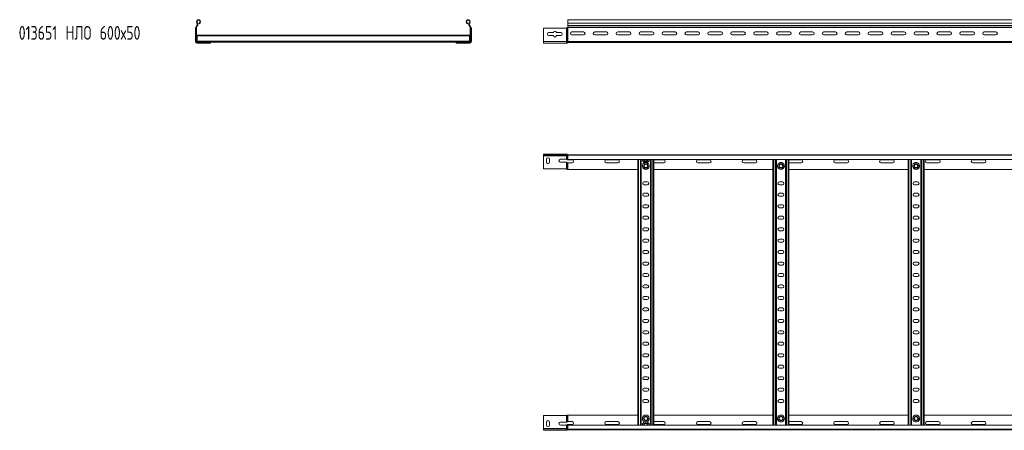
# Model space of a CAD drawing. Header units: millimetres. Extents: x -921 to 3222, y -5257 to -169.
# Tile 1 of 9: x -921 to 1228, y -5257 to -4362. Entities that reach past the tile are written whole.
import ezdxf

# ---------------------------------------------------------------- set-up
doc = ezdxf.new("R2010")
doc.units = ezdxf.units.MM
doc.styles.add('SLDTEXTSTYLE0', font='TXT', dxfattribs={"width": 0.7, "bigfont": 'bigfont'})

msp = doc.modelspace()

# ---------------------------------------------------------------- linework, layer by layer
at = {"color": 7, "linetype": 'Continuous', "lineweight": 15}
for p, q in [((3221.9, -4361.6), (274.9, -4361.6)), ((274.9, -4361.6), (274.9, -4369.1)), ((-537.8, -4380), (-537.7, -4379.7)), ((-537.8, -4409.2), (-537.8, -4380)), ((-537, -4409.2), (-537, -4379.1)), ((-536.7, -4379.1), (-536.6, -4379.1)), ((-536.6, -4378.9), (-535.4, -4378.9)), ((-536.6, -4378.9), (-536.6, -4409.2)), ((-535.4, -4378.9), (-535.4, -4409.2)), ((-534.6, -4374.4), (-534.9, -4374.7)), ((-534.1, -4375.6), (-534.9, -4374.7)), ((-534.6, -4374.4), (-533.7, -4375.2)), ((-533.5, -4368.3), (-534.4, -4369.1)), ((-533.7, -4375.2), (-534.1, -4375.6)), ((-529.3, -4370.4), (-529.7, -4369.3)), ((56.2, -4370.4), (56.6, -4369.3)), ((60.3, -4368.3), (61.2, -4369.1)), ((61.4, -4374.4), (60.6, -4375.2)), ((60.6, -4375.2), (60.9, -4375.6)), ((60.9, -4375.6), (61.8, -4374.7)), ((61.4, -4374.4), (61.8, -4374.7)), ((63.4, -4378.9), (62.2, -4378.9)), ((62.2, -4378.9), (62.2, -4409.2)), ((63.4, -4378.9), (63.4, -4409.2)), ((63.5, -4379.1), (63.4, -4379.1)), ((63.8, -4409.2), (63.8, -4379.1)), ((64.6, -4380), (64.6, -4379.7)), ((64.6, -4409.2), (64.6, -4380)), ((271.1, -4380.3), (221.9, -4380.3)), ((221.9, -4380.3), (221.9, -4409.2)), ((272.2, -4380), (272.7, -4379.7)), ((272.2, -4409.2), (272.2, -4380)), ((274, -4409.2), (274, -4379.1)), ((274.4, -4379.1), (274.9, -4379.1)), ((274.8, -4378.9), (3221.9, -4378.9)), ((274.9, -4369.1), (3221.9, -4369.1)), ((274.9, -4369.1), (274.9, -4374.4)), ((274.9, -4374.4), (3221.9, -4374.4)), ((274.9, -4374.7), (274.9, -4374.4)), ((274.9, -4374.7), (274.9, -4378.6)), ((274.9, -4374.7), (3221.9, -4374.7)), ((274.9, -4409.2), (274.9, -4379.1)), ((-534.1, -4395), (-534.1, -4396.8)), ((-534.1, -4395), (60.9, -4395)), ((-534.1, -4396.8), (60.9, -4396.8)), ((-534.1, -4396.8), (-534.1, -4408.6)), ((60.9, -4395), (60.9, -4396.8)), ((60.9, -4396.8), (60.9, -4408.6)), ((234.1, -4389.6), (243.6, -4389.6)), ((243.6, -4396.1), (234.1, -4396.1)), ((250.1, -4389.6), (259.6, -4389.6)), ((259.6, -4396.1), (250.1, -4396.1)), ((284.1, -4388.4), (309.6, -4388.4)), ((309.6, -4394.9), (284.1, -4394.9)), ((334.1, -4388.4), (359.6, -4388.4)), ((359.6, -4394.9), (334.1, -4394.9)), ((384.1, -4388.4), (409.6, -4388.4)), ((409.6, -4394.9), (384.1, -4394.9)), ((434.1, -4388.4), (459.6, -4388.4)), ((459.6, -4394.9), (434.1, -4394.9)), ((484.1, -4388.4), (509.6, -4388.4)), ((509.6, -4394.9), (484.1, -4394.9)), ((534.1, -4388.4), (559.6, -4388.4)), ((559.6, -4394.9), (534.1, -4394.9)), ((584.1, -4388.4), (609.6, -4388.4)), ((609.6, -4394.9), (584.1, -4394.9)), ((634.1, -4388.4), (659.6, -4388.4)), ((659.6, -4394.9), (634.1, -4394.9)), ((684.1, -4388.4), (709.6, -4388.4)), ((709.6, -4394.9), (684.1, -4394.9)), ((734.1, -4388.4), (759.6, -4388.4)), ((759.6, -4394.9), (734.1, -4394.9)), ((784.1, -4388.4), (809.6, -4388.4)), ((809.6, -4394.9), (784.1, -4394.9)), ((834.1, -4388.4), (859.6, -4388.4)), ((859.6, -4394.9), (834.1, -4394.9)), ((884.1, -4388.4), (909.6, -4388.4)), ((909.6, -4394.9), (884.1, -4394.9)), ((934.1, -4388.4), (959.6, -4388.4)), ((959.6, -4394.9), (934.1, -4394.9)), ((984.1, -4388.4), (1009.6, -4388.4)), ((1009.6, -4394.9), (984.1, -4394.9)), ((1034.1, -4388.4), (1059.6, -4388.4)), ((1059.6, -4394.9), (1034.1, -4394.9)), ((1084.1, -4388.4), (1109.6, -4388.4)), ((1109.6, -4394.9), (1084.1, -4394.9)), ((1134.1, -4388.4), (1159.6, -4388.4)), ((1159.6, -4394.9), (1134.1, -4394.9)), ((1184.1, -4388.4), (1209.6, -4388.4)), ((1209.6, -4394.9), (1184.1, -4394.9)), ((-537.8, -4409.2), (-537, -4409.2)), ((-537, -4409.2), (-536.6, -4409.2)), ((-535.4, -4409.2), (-536.6, -4409.2)), ((-534.2, -4409.5), (-534.2, -4410.4)), ((-534.2, -4409.5), (-534.1, -4409.5)), ((-534.2, -4411.6), (-534.2, -4410.4)), ((-534.2, -4410.4), (-504.6, -4410.4)), ((-534.2, -4411.6), (-504.6, -4411.6)), ((-534.2, -4412), (-534.2, -4411.6)), ((-534.2, -4412), (-525.6, -4412)), ((-534.2, -4412.8), (-534.2, -4412)), ((-534.2, -4412.8), (-526.5, -4412.8)), ((-534.1, -4408.6), (60.9, -4408.6)), ((-534.1, -4408.6), (-534.1, -4410.4)), ((-526.5, -4412.8), (-520, -4412.8)), ((-520, -4412.8), (-520, -4411.6)), ((-520, -4412.8), (-505.5, -4412.8)), ((-519.1, -4412), (-504.6, -4412)), ((-505.2, -4412.7), (-505.5, -4412.8)), ((-504.6, -4410.4), (31.4, -4410.4)), ((-504.6, -4410.4), (-504.6, -4411.6)), ((-504.6, -4411.7), (-504.6, -4411.6)), ((61, -4410.4), (31.4, -4410.4)), ((31.4, -4410.4), (31.4, -4411.6)), ((61, -4411.6), (31.4, -4411.6)), ((31.4, -4411.7), (31.4, -4411.6)), ((45.9, -4412), (31.5, -4412)), ((32, -4412.7), (32.4, -4412.8)), ((46.9, -4412.8), (32.4, -4412.8)), ((46.9, -4412.8), (46.9, -4411.6)), ((53.4, -4412.8), (46.9, -4412.8)), ((61, -4412), (52.4, -4412)), ((61, -4412.8), (53.4, -4412.8)), ((60.9, -4408.6), (60.9, -4410.4)), ((60.9, -4409.5), (61, -4409.5)), ((61, -4410.4), (61, -4409.5)), ((61, -4411.6), (61, -4410.4)), ((61, -4412), (61, -4411.6)), ((61, -4412.8), (61, -4412)), ((62.2, -4409.2), (63.4, -4409.2)), ((63.8, -4409.2), (63.4, -4409.2)), ((64.6, -4409.2), (63.8, -4409.2)), ((221.9, -4409.2), (272.2, -4409.2)), ((221.9, -4409.2), (221.9, -4412.8)), ((221.9, -4412.8), (272.2, -4412.8)), ((272.2, -4412.8), (272.2, -4409.2)), ((272.2, -4409.2), (274, -4409.2)), ((274, -4412), (274, -4409.2)), ((274, -4409.2), (274.9, -4409.2)), ((274.9, -4409.2), (274.9, -4411.6)), ((274.9, -4409.2), (3221.9, -4409.2)), ((274.9, -4411.6), (3221.9, -4411.6)), ((221.9, -4654.9), (221.9, -4656.1)), ((271.1, -4654.9), (221.9, -4654.9)), ((221.9, -4656.1), (271.1, -4656.1)), ((221.9, -4658.5), (221.9, -4656.1)), ((272.2, -4658.5), (221.9, -4658.5)), ((221.9, -4686.9), (221.9, -4658.5)), ((271.1, -4656.1), (271.1, -4654.9)), ((271.1, -4654.9), (272.2, -4654.9)), ((272.2, -4656.1), (271.1, -4656.1)), ((272.2, -4654.9), (272.7, -4654.9)), ((272.2, -4658.5), (272.2, -4656.1)), ((273.1, -4658.5), (272.2, -4658.5)), ((272.2, -4658.5), (272.2, -4666.1)), ((272.7, -4654.9), (272.7, -4656.2)), ((273.1, -4658.5), (273.1, -4656.5)), ((274.9, -4658.5), (273.1, -4658.5)), ((273.1, -4658.5), (273.1, -4666.4)), ((274.4, -4656), (274.4, -4656.1)), ((274.4, -4656.1), (274.4, -4657.2)), ((274.4, -4656.1), (274.8, -4656.1)), ((274.8, -4656.1), (3221.9, -4656.1)), ((274.9, -4657.2), (274.9, -4656.1)), ((3221.9, -4657.2), (274.9, -4657.2)), ((274.9, -4666.3), (274.9, -4657.2)), ((228.6, -4672.6), (228.6, -4666.1)), ((235.1, -4666.1), (235.1, -4672.6)), ((259.1, -4666.1), (272.2, -4666.1)), ((272.2, -4672.6), (259.1, -4672.6)), ((272.2, -4672.6), (272.2, -4687.1)), ((273.1, -4672.9), (273.1, -4687.7)), ((274.9, -4666.3), (3221.9, -4666.3)), ((284.6, -4667.3), (274.9, -4667.3)), ((274.9, -4673.8), (274.9, -4688.1)), ((274.9, -4673.8), (284.6, -4673.8)), ((384.6, -4667.3), (359.1, -4667.3)), ((359.1, -4673.8), (384.6, -4673.8)), ((427.9, -5245.8), (427.9, -4666.3)), ((435.4, -5245.8), (435.4, -4666.3)), ((443.7, -4673.3), (447.1, -4673.3)), ((455.4, -5245.8), (455.4, -4666.3)), ((462.9, -5245.8), (462.9, -4666.3)), ((484.6, -4667.3), (462.9, -4667.3)), ((462.9, -4673.8), (484.6, -4673.8)), ((584.6, -4667.3), (559.1, -4667.3)), ((559.1, -4673.8), (584.6, -4673.8)), ((684.6, -4667.3), (659.1, -4667.3)), ((659.1, -4673.8), (684.6, -4673.8)), ((722.9, -5245.8), (722.9, -4666.3)), ((730.4, -5245.8), (730.4, -4666.3)), ((742.1, -4673.3), (738.7, -4673.3)), ((750.4, -5245.8), (750.4, -4666.3)), ((757.9, -5245.8), (757.9, -4666.3)), ((784.6, -4667.3), (759.1, -4667.3)), ((759.1, -4673.8), (784.6, -4673.8)), ((884.6, -4667.3), (859.1, -4667.3)), ((859.1, -4673.8), (884.6, -4673.8)), ((984.6, -4667.3), (959.1, -4667.3)), ((959.1, -4673.8), (984.6, -4673.8)), ((1017.9, -5245.8), (1017.9, -4666.3)), ((1025.4, -5245.8), (1025.4, -4666.3)), ((1037.1, -4673.3), (1033.7, -4673.3)), ((1045.4, -5245.8), (1045.4, -4666.3)), ((1052.9, -5245.8), (1052.9, -4666.3)), ((1084.6, -4667.3), (1059.1, -4667.3)), ((1059.1, -4673.8), (1084.6, -4673.8)), ((1184.6, -4667.3), (1159.1, -4667.3)), ((1159.1, -4673.8), (1184.6, -4673.8)), ((221.9, -4686.9), (271.1, -4686.9)), ((274.9, -4688.1), (274.4, -4688.1)), ((274.9, -4688.1), (427.9, -4688.1)), ((462.9, -4688.1), (722.9, -4688.1)), ((757.9, -4688.1), (1017.9, -4688.1)), ((1052.9, -4688.1), (1312.9, -4688.1)), ((448.6, -4715.3), (442.1, -4715.3)), ((442.1, -4721.8), (448.6, -4721.8)), ((743.6, -4715.3), (737.1, -4715.3)), ((737.1, -4721.8), (743.6, -4721.8)), ((1038.6, -4715.3), (1032.1, -4715.3)), ((1032.1, -4721.8), (1038.6, -4721.8)), ((448.6, -4740.3), (442.1, -4740.3)), ((442.1, -4746.8), (448.6, -4746.8)), ((743.6, -4740.3), (737.1, -4740.3)), ((737.1, -4746.8), (743.6, -4746.8)), ((1038.6, -4740.3), (1032.1, -4740.3)), ((1032.1, -4746.8), (1038.6, -4746.8)), ((448.6, -4765.3), (442.1, -4765.3)), ((743.6, -4765.3), (737.1, -4765.3)), ((1038.6, -4765.3), (1032.1, -4765.3)), ((442.1, -4771.8), (448.6, -4771.8)), ((448.6, -4790.3), (442.1, -4790.3)), ((737.1, -4771.8), (743.6, -4771.8)), ((743.6, -4790.3), (737.1, -4790.3)), ((1032.1, -4771.8), (1038.6, -4771.8)), ((1038.6, -4790.3), (1032.1, -4790.3)), ((442.1, -4796.8), (448.6, -4796.8)), ((737.1, -4796.8), (743.6, -4796.8)), ((1032.1, -4796.8), (1038.6, -4796.8)), ((448.6, -4815.3), (442.1, -4815.3)), ((442.1, -4821.8), (448.6, -4821.8)), ((743.6, -4815.3), (737.1, -4815.3)), ((737.1, -4821.8), (743.6, -4821.8)), ((1038.6, -4815.3), (1032.1, -4815.3)), ((1032.1, -4821.8), (1038.6, -4821.8)), ((448.6, -4840.3), (442.1, -4840.3)), ((442.1, -4846.8), (448.6, -4846.8)), ((743.6, -4840.3), (737.1, -4840.3)), ((737.1, -4846.8), (743.6, -4846.8)), ((1038.6, -4840.3), (1032.1, -4840.3)), ((1032.1, -4846.8), (1038.6, -4846.8)), ((448.6, -4865.3), (442.1, -4865.3)), ((442.1, -4871.8), (448.6, -4871.8)), ((743.6, -4865.3), (737.1, -4865.3)), ((737.1, -4871.8), (743.6, -4871.8)), ((1038.6, -4865.3), (1032.1, -4865.3)), ((1032.1, -4871.8), (1038.6, -4871.8)), ((448.6, -4890.3), (442.1, -4890.3)), ((442.1, -4896.8), (448.6, -4896.8)), ((743.6, -4890.3), (737.1, -4890.3)), ((737.1, -4896.8), (743.6, -4896.8)), ((1038.6, -4890.3), (1032.1, -4890.3)), ((1032.1, -4896.8), (1038.6, -4896.8)), ((448.6, -4915.3), (442.1, -4915.3)), ((743.6, -4915.3), (737.1, -4915.3)), ((1038.6, -4915.3), (1032.1, -4915.3)), ((442.1, -4921.8), (448.6, -4921.8)), ((448.6, -4940.3), (442.1, -4940.3)), ((737.1, -4921.8), (743.6, -4921.8)), ((743.6, -4940.3), (737.1, -4940.3)), ((1032.1, -4921.8), (1038.6, -4921.8)), ((1038.6, -4940.3), (1032.1, -4940.3)), ((442.1, -4946.8), (448.6, -4946.8)), ((737.1, -4946.8), (743.6, -4946.8)), ((1032.1, -4946.8), (1038.6, -4946.8)), ((448.6, -4965.3), (442.1, -4965.3)), ((442.1, -4971.8), (448.6, -4971.8)), ((743.6, -4965.3), (737.1, -4965.3)), ((737.1, -4971.8), (743.6, -4971.8)), ((1038.6, -4965.3), (1032.1, -4965.3)), ((1032.1, -4971.8), (1038.6, -4971.8)), ((448.6, -4990.3), (442.1, -4990.3)), ((442.1, -4996.8), (448.6, -4996.8)), ((743.6, -4990.3), (737.1, -4990.3)), ((737.1, -4996.8), (743.6, -4996.8)), ((1038.6, -4990.3), (1032.1, -4990.3)), ((1032.1, -4996.8), (1038.6, -4996.8)), ((448.6, -5015.3), (442.1, -5015.3)), ((442.1, -5021.8), (448.6, -5021.8)), ((743.6, -5015.3), (737.1, -5015.3)), ((737.1, -5021.8), (743.6, -5021.8)), ((1038.6, -5015.3), (1032.1, -5015.3)), ((1032.1, -5021.8), (1038.6, -5021.8)), ((448.6, -5040.3), (442.1, -5040.3)), ((442.1, -5046.8), (448.6, -5046.8)), ((743.6, -5040.3), (737.1, -5040.3)), ((737.1, -5046.8), (743.6, -5046.8)), ((1038.6, -5040.3), (1032.1, -5040.3)), ((1032.1, -5046.8), (1038.6, -5046.8)), ((448.6, -5065.3), (442.1, -5065.3)), ((442.1, -5071.8), (448.6, -5071.8)), ((743.6, -5065.3), (737.1, -5065.3)), ((737.1, -5071.8), (743.6, -5071.8)), ((1038.6, -5065.3), (1032.1, -5065.3)), ((1032.1, -5071.8), (1038.6, -5071.8)), ((448.6, -5090.3), (442.1, -5090.3)), ((743.6, -5090.3), (737.1, -5090.3)), ((1038.6, -5090.3), (1032.1, -5090.3)), ((442.1, -5096.8), (448.6, -5096.8)), ((737.1, -5096.8), (743.6, -5096.8)), ((1032.1, -5096.8), (1038.6, -5096.8)), ((448.6, -5115.3), (442.1, -5115.3)), ((442.1, -5121.8), (448.6, -5121.8)), ((743.6, -5115.3), (737.1, -5115.3)), ((737.1, -5121.8), (743.6, -5121.8)), ((1038.6, -5115.3), (1032.1, -5115.3)), ((1032.1, -5121.8), (1038.6, -5121.8)), ((448.6, -5140.3), (442.1, -5140.3)), ((442.1, -5146.8), (448.6, -5146.8)), ((743.6, -5140.3), (737.1, -5140.3)), ((737.1, -5146.8), (743.6, -5146.8)), ((1038.6, -5140.3), (1032.1, -5140.3)), ((1032.1, -5146.8), (1038.6, -5146.8)), ((448.6, -5165.3), (442.1, -5165.3)), ((442.1, -5171.8), (448.6, -5171.8)), ((743.6, -5165.3), (737.1, -5165.3)), ((737.1, -5171.8), (743.6, -5171.8)), ((1038.6, -5165.3), (1032.1, -5165.3)), ((1032.1, -5171.8), (1038.6, -5171.8)), ((448.6, -5190.3), (442.1, -5190.3)), ((442.1, -5196.8), (448.6, -5196.8)), ((743.6, -5190.3), (737.1, -5190.3)), ((737.1, -5196.8), (743.6, -5196.8)), ((1038.6, -5190.3), (1032.1, -5190.3)), ((1032.1, -5196.8), (1038.6, -5196.8)), ((221.9, -5225.3), (271.1, -5225.3)), ((221.9, -5225.3), (221.9, -5253.7)), ((228.6, -5239.5), (228.6, -5246)), ((235.1, -5246), (235.1, -5239.5)), ((272.2, -5239.5), (259.1, -5239.5)), ((272.2, -5239.5), (272.2, -5225)), ((273.1, -5239.3), (273.1, -5224.4)), ((274.9, -5224.1), (274.4, -5224.1)), ((274.9, -5238.3), (274.9, -5224.1)), ((274.9, -5224.1), (427.9, -5224.1)), ((274.9, -5238.3), (284.6, -5238.3)), ((359.1, -5238.3), (384.6, -5238.3)), ((443.7, -5238.9), (447.1, -5238.9)), ((462.9, -5224.1), (722.9, -5224.1)), ((462.9, -5238.3), (484.6, -5238.3)), ((559.1, -5238.3), (584.6, -5238.3)), ((659.1, -5238.3), (684.6, -5238.3)), ((738.7, -5238.9), (742.1, -5238.9)), ((757.9, -5224.1), (1017.9, -5224.1)), ((759.1, -5238.3), (784.6, -5238.3)), ((859.1, -5238.3), (884.6, -5238.3)), ((959.1, -5238.3), (984.6, -5238.3)), ((1033.7, -5238.9), (1037.1, -5238.9)), ((1052.9, -5224.1), (1312.9, -5224.1)), ((1059.1, -5238.3), (1084.6, -5238.3)), ((1159.1, -5238.3), (1184.6, -5238.3)), ((272.2, -5253.7), (221.9, -5253.7)), ((221.9, -5253.7), (221.9, -5256.1)), ((221.9, -5257.3), (221.9, -5256.1)), ((221.9, -5256.1), (271.1, -5256.1)), ((271.1, -5257.3), (221.9, -5257.3)), ((259.1, -5246), (272.2, -5246)), ((271.1, -5256.1), (271.1, -5257.3)), ((272.2, -5256.1), (271.1, -5256.1)), ((271.1, -5257.3), (272.2, -5257.3)), ((272.2, -5253.7), (272.2, -5246)), ((272.2, -5253.7), (272.2, -5256.1)), ((273.1, -5253.7), (272.2, -5253.7)), ((272.2, -5257.3), (272.7, -5257.2)), ((272.7, -5257.2), (272.7, -5255.9)), ((273.1, -5253.7), (273.1, -5245.8)), ((273.1, -5253.7), (273.1, -5255.7)), ((274.9, -5253.7), (273.1, -5253.7)), ((274.4, -5256.1), (274.4, -5254.9)), ((274.4, -5256.1), (274.8, -5256.1)), ((274.4, -5256.2), (274.4, -5256.1)), ((274.8, -5256.1), (3221.9, -5256.1)), ((284.6, -5244.8), (274.9, -5244.8)), ((3221.9, -5245.8), (274.9, -5245.8)), ((274.9, -5245.8), (274.9, -5254.9)), ((274.9, -5254.9), (3221.9, -5254.9)), ((274.9, -5255), (274.9, -5256.1)), ((384.6, -5244.8), (359.1, -5244.8)), ((484.6, -5244.8), (462.9, -5244.8)), ((584.6, -5244.8), (559.1, -5244.8)), ((684.6, -5244.8), (659.1, -5244.8)), ((784.6, -5244.8), (759.1, -5244.8)), ((884.6, -5244.8), (859.1, -5244.8)), ((984.6, -5244.8), (959.1, -5244.8)), ((1084.6, -5244.8), (1059.1, -5244.8)), ((1184.6, -5244.8), (1159.1, -5244.8))]:
    msp.add_line(p, q, dxfattribs=at)
at = {"color": 8, "linetype": 'Continuous', "lineweight": 15}
for p, q in [((-519.4, -4412.4), (-519.4, -4411.6)), ((46.3, -4412.4), (46.3, -4411.6)), ((274.9, -4666.3), (274.9, -4667.3)), ((429.7, -5245.8), (429.7, -4666.3)), ((433.6, -5245.8), (433.6, -4666.3)), ((457.2, -5245.8), (457.2, -4666.3)), ((461.1, -5245.8), (461.1, -4666.3)), ((724.7, -5245.8), (724.7, -4666.3)), ((728.6, -5245.8), (728.6, -4666.3)), ((752.2, -5245.8), (752.2, -4666.3)), ((756.1, -5245.8), (756.1, -4666.3)), ((1019.7, -5245.8), (1019.7, -4666.3)), ((1023.6, -5245.8), (1023.6, -4666.3)), ((1047.2, -5245.8), (1047.2, -4666.3)), ((1051.1, -5245.8), (1051.1, -4666.3)), ((274.9, -5245.8), (274.9, -5244.8))]:
    msp.add_line(p, q, dxfattribs=at)
at = {"color": 7, "linetype": 'Continuous', "lineweight": 15, "flags": 128}
for points in [[(759.1, -4667.3), (758, -4667.5), (757.9, -4667.6)], [(757.9, -4673.6), (758, -4673.6), (759.1, -4673.8)], [(757.9, -5238.6), (758, -5238.5), (759.1, -5238.3)], [(759.1, -5244.8), (758, -5244.6), (757.9, -5244.6)]]:
    msp.add_lwpolyline(points, dxfattribs=at)
at = {"color": 7, "linetype": 'Continuous', "lineweight": 15}
for centre, radius in [((445.4, -4680.6), 4.95), ((445.4, -4680.6), 4.75), ((445.4, -4680.6), 3.75), ((740.4, -4680.6), 4.95), ((740.4, -4680.6), 4.75), ((740.4, -4680.6), 3.75), ((1035.4, -4680.6), 4.95), ((1035.4, -4680.6), 4.75), ((1035.4, -4680.6), 3.75), ((445.4, -5231.6), 4.95), ((445.4, -5231.6), 4.75), ((445.4, -5231.6), 3.75), ((740.4, -5231.6), 4.95), ((740.4, -5231.6), 4.75), ((740.4, -5231.6), 3.75), ((1035.4, -5231.6), 4.95), ((1035.4, -5231.6), 4.75), ((1035.4, -5231.6), 3.75)]:
    msp.add_circle(centre, radius, dxfattribs=at)
for centre, radius, start, end in [((-530.9, -4366.2), 4.55, 290.35, 219.6816), ((57.7, -4366.2), 4.55, 320.3184, 249.65), ((-530.6, -4378.9), 6, 136.4649, 180), ((-530.6, -4378.9), 4.8, 136.4649, 180), ((-537.5, -4371.6), 4, 316.4649, 39.6816), ((-530.9, -4366.2), 3.35, 290.35, 219.6816), ((-537.5, -4371.6), 5.2, 316.4649, 39.6816), ((57.7, -4366.2), 3.35, 320.3184, 249.65), ((64.3, -4371.6), 5.2, 140.3184, 223.5351), ((64.3, -4371.6), 4, 140.3184, 223.5351), ((57.4, -4378.9), 4.8, 0, 43.5351), ((57.4, -4378.9), 6, 0, 43.5351), ((271.1, -4377.7), 2.6, 270, 295.8039), ((274.4, -4378.6), 0.5, 270.1406, 328.6677), ((234.1, -4392.8), 3.25, 90, 270), ((246.9, -4389.6), 3.25, 0, 180), ((246.9, -4396.1), 3.25, 180, 0), ((259.6, -4392.8), 3.25, 270, 90), ((284.1, -4391.6), 3.25, 90, 270), ((309.6, -4391.6), 3.25, 270, 90), ((334.1, -4391.6), 3.25, 90, 270), ((359.6, -4391.6), 3.25, 270, 90), ((384.1, -4391.6), 3.25, 90, 270), ((409.6, -4391.6), 3.25, 270, 90), ((434.1, -4391.6), 3.25, 90, 270), ((459.6, -4391.6), 3.25, 270, 90), ((484.1, -4391.6), 3.25, 90, 270), ((509.6, -4391.6), 3.25, 270, 90), ((534.1, -4391.6), 3.25, 90, 270), ((559.6, -4391.6), 3.25, 270, 90), ((584.1, -4391.6), 3.25, 90, 270), ((609.6, -4391.6), 3.25, 270, 90), ((634.1, -4391.6), 3.25, 90, 270), ((659.6, -4391.6), 3.25, 270, 90), ((684.1, -4391.6), 3.25, 90, 270), ((709.6, -4391.6), 3.25, 270, 90), ((734.1, -4391.6), 3.25, 90, 270), ((759.6, -4391.6), 3.25, 270, 90), ((784.1, -4391.6), 3.25, 90, 270), ((809.6, -4391.6), 3.25, 270, 90), ((834.1, -4391.6), 3.25, 90, 270), ((859.6, -4391.6), 3.25, 270, 90), ((884.1, -4391.6), 3.25, 90, 270), ((909.6, -4391.6), 3.25, 270, 90), ((934.1, -4391.6), 3.25, 90, 270), ((959.6, -4391.6), 3.25, 270, 90), ((984.1, -4391.6), 3.25, 90, 270), ((1009.6, -4391.6), 3.25, 270, 90), ((1034.1, -4391.6), 3.25, 90, 270), ((1059.6, -4391.6), 3.25, 270, 90), ((1084.1, -4391.6), 3.25, 90, 270), ((1109.6, -4391.6), 3.25, 270, 90), ((1134.1, -4391.6), 3.25, 90, 270), ((1159.6, -4391.6), 3.25, 270, 90), ((1184.1, -4391.6), 3.25, 90, 270), ((1209.6, -4391.6), 3.25, 270, 90), ((-534.2, -4409.2), 3.6, 180, 270), ((-534.2, -4409.2), 2.8, 180, 270), ((-534.2, -4409.2), 2.4, 180, 270), ((-534.2, -4409.2), 1.2, 180, 270), ((61, -4409.2), 2.4, 270, 0), ((61, -4409.2), 1.2, 270, 0), ((61, -4409.2), 2.8, 270, 360), ((61, -4409.2), 3.6, 270, 360), ((272.2, -4410.4), 2.4, 270, 318.1897), ((274.9, -4412.8), 1.2, 90, 138.1897), ((231.9, -4666.1), 3.25, 0, 180), ((274.9, -4654.9), 1.2, 245.7747, 270), ((231.9, -4672.6), 3.25, 180, 0), ((259.1, -4669.4), 3.25, 90, 270), ((284.6, -4670.6), 3.25, 270, 90), ((359.1, -4670.6), 3.25, 90, 270), ((384.6, -4670.6), 3.25, 270, 90), ((445.4, -4666), 7.5, 182.4836, 256.7385), ((445.4, -4680.6), 7.5, 103.2615, 76.7385), ((445.4, -4666), 4.75, 183.9233, 356.0767), ((445.4, -4666), 7.5, 283.2615, 357.5164), ((484.6, -4670.6), 3.25, 270, 90), ((559.1, -4670.6), 3.25, 90, 270), ((584.6, -4670.6), 3.25, 270, 90), ((659.1, -4670.6), 3.25, 90, 270), ((684.6, -4670.6), 3.25, 270, 90), ((740.4, -4680.6), 7.5, 103.2615, 76.7385), ((784.6, -4670.6), 3.25, 270, 90), ((859.1, -4670.6), 3.25, 90, 270), ((884.6, -4670.6), 3.25, 270, 90), ((959.1, -4670.6), 3.25, 90, 270), ((984.6, -4670.6), 3.25, 270, 90), ((1035.4, -4680.6), 7.5, 103.2615, 76.7385), ((1059.1, -4670.6), 3.25, 90, 270), ((1084.6, -4670.6), 3.25, 270, 90), ((1159.1, -4670.6), 3.25, 90, 270), ((1184.6, -4670.6), 3.25, 270, 90), ((271.1, -4689.5), 2.6, 64.1961, 90), ((442.1, -4718.6), 3.25, 90, 270), ((448.6, -4718.6), 3.25, 270, 90), ((737.1, -4718.6), 3.25, 90, 270), ((743.6, -4718.6), 3.25, 270, 90), ((1032.1, -4718.6), 3.25, 90, 270), ((1038.6, -4718.6), 3.25, 270, 90), ((442.1, -4743.6), 3.25, 90, 270), ((448.6, -4743.6), 3.25, 270, 90), ((737.1, -4743.6), 3.25, 90, 270), ((743.6, -4743.6), 3.25, 270, 90), ((1032.1, -4743.6), 3.25, 90, 270), ((1038.6, -4743.6), 3.25, 270, 90), ((442.1, -4768.6), 3.25, 90, 270), ((448.6, -4768.6), 3.25, 270, 90), ((737.1, -4768.6), 3.25, 90, 270), ((743.6, -4768.6), 3.25, 270, 90), ((1032.1, -4768.6), 3.25, 90, 270), ((1038.6, -4768.6), 3.25, 270, 90), ((442.1, -4793.6), 3.25, 90, 270), ((448.6, -4793.6), 3.25, 270, 90), ((737.1, -4793.6), 3.25, 90, 270), ((743.6, -4793.6), 3.25, 270, 90), ((1032.1, -4793.6), 3.25, 90, 270), ((1038.6, -4793.6), 3.25, 270, 90), ((442.1, -4818.6), 3.25, 90, 270), ((448.6, -4818.6), 3.25, 270, 90), ((737.1, -4818.6), 3.25, 90, 270), ((743.6, -4818.6), 3.25, 270, 90), ((1032.1, -4818.6), 3.25, 90, 270), ((1038.6, -4818.6), 3.25, 270, 90), ((442.1, -4843.6), 3.25, 90, 270), ((448.6, -4843.6), 3.25, 270, 90), ((737.1, -4843.6), 3.25, 90, 270), ((743.6, -4843.6), 3.25, 270, 90), ((1032.1, -4843.6), 3.25, 90, 270), ((1038.6, -4843.6), 3.25, 270, 90), ((442.1, -4868.6), 3.25, 90, 270), ((448.6, -4868.6), 3.25, 270, 90), ((737.1, -4868.6), 3.25, 90, 270), ((743.6, -4868.6), 3.25, 270, 90), ((1032.1, -4868.6), 3.25, 90, 270), ((1038.6, -4868.6), 3.25, 270, 90), ((442.1, -4893.6), 3.25, 90, 270), ((448.6, -4893.6), 3.25, 270, 90), ((737.1, -4893.6), 3.25, 90, 270), ((743.6, -4893.6), 3.25, 270, 90), ((1032.1, -4893.6), 3.25, 90, 270), ((1038.6, -4893.6), 3.25, 270, 90), ((442.1, -4918.6), 3.25, 90, 270), ((448.6, -4918.6), 3.25, 270, 90), ((737.1, -4918.6), 3.25, 90, 270), ((743.6, -4918.6), 3.25, 270, 90), ((1032.1, -4918.6), 3.25, 90, 270), ((1038.6, -4918.6), 3.25, 270, 90), ((442.1, -4943.6), 3.25, 90, 270), ((448.6, -4943.6), 3.25, 270, 90), ((737.1, -4943.6), 3.25, 90, 270), ((743.6, -4943.6), 3.25, 270, 90), ((1032.1, -4943.6), 3.25, 90, 270), ((1038.6, -4943.6), 3.25, 270, 90), ((442.1, -4968.6), 3.25, 90, 270), ((448.6, -4968.6), 3.25, 270, 90), ((737.1, -4968.6), 3.25, 90, 270), ((743.6, -4968.6), 3.25, 270, 90), ((1032.1, -4968.6), 3.25, 90, 270), ((1038.6, -4968.6), 3.25, 270, 90), ((442.1, -4993.6), 3.25, 90, 270), ((448.6, -4993.6), 3.25, 270, 90), ((737.1, -4993.6), 3.25, 90, 270), ((743.6, -4993.6), 3.25, 270, 90), ((1032.1, -4993.6), 3.25, 90, 270), ((1038.6, -4993.6), 3.25, 270, 90), ((442.1, -5018.6), 3.25, 90, 270), ((448.6, -5018.6), 3.25, 270, 90), ((737.1, -5018.6), 3.25, 90, 270), ((743.6, -5018.6), 3.25, 270, 90), ((1032.1, -5018.6), 3.25, 90, 270), ((1038.6, -5018.6), 3.25, 270, 90), ((442.1, -5043.6), 3.25, 90, 270), ((448.6, -5043.6), 3.25, 270, 90), ((737.1, -5043.6), 3.25, 90, 270), ((743.6, -5043.6), 3.25, 270, 90), ((1032.1, -5043.6), 3.25, 90, 270), ((1038.6, -5043.6), 3.25, 270, 90), ((442.1, -5068.6), 3.25, 90, 270), ((448.6, -5068.6), 3.25, 270, 90), ((737.1, -5068.6), 3.25, 90, 270), ((743.6, -5068.6), 3.25, 270, 90), ((1032.1, -5068.6), 3.25, 90, 270), ((1038.6, -5068.6), 3.25, 270, 90), ((442.1, -5093.6), 3.25, 90, 270), ((448.6, -5093.6), 3.25, 270, 90), ((737.1, -5093.6), 3.25, 90, 270), ((743.6, -5093.6), 3.25, 270, 90), ((1032.1, -5093.6), 3.25, 90, 270), ((1038.6, -5093.6), 3.25, 270, 90), ((442.1, -5118.6), 3.25, 90, 270), ((448.6, -5118.6), 3.25, 270, 90), ((737.1, -5118.6), 3.25, 90, 270), ((743.6, -5118.6), 3.25, 270, 90), ((1032.1, -5118.6), 3.25, 90, 270), ((1038.6, -5118.6), 3.25, 270, 90), ((442.1, -5143.6), 3.25, 90, 270), ((448.6, -5143.6), 3.25, 270, 90), ((737.1, -5143.6), 3.25, 90, 270), ((743.6, -5143.6), 3.25, 270, 90), ((1032.1, -5143.6), 3.25, 90, 270), ((1038.6, -5143.6), 3.25, 270, 90), ((442.1, -5168.6), 3.25, 90, 270), ((448.6, -5168.6), 3.25, 270, 90), ((737.1, -5168.6), 3.25, 90, 270), ((743.6, -5168.6), 3.25, 270, 90), ((1032.1, -5168.6), 3.25, 90, 270), ((1038.6, -5168.6), 3.25, 270, 90), ((442.1, -5193.6), 3.25, 90, 270), ((448.6, -5193.6), 3.25, 270, 90), ((737.1, -5193.6), 3.25, 90, 270), ((743.6, -5193.6), 3.25, 270, 90), ((1032.1, -5193.6), 3.25, 90, 270), ((1038.6, -5193.6), 3.25, 270, 90), ((231.9, -5239.5), 3.25, 0, 180), ((259.1, -5242.8), 3.25, 90, 270), ((271.1, -5222.7), 2.6, 270, 295.8039), ((284.6, -5241.6), 3.25, 270, 90), ((359.1, -5241.6), 3.25, 90, 270), ((384.6, -5241.6), 3.25, 270, 90), ((445.4, -5231.6), 7.5, 283.2615, 256.7385), ((445.4, -5246.2), 7.5, 103.2615, 177.5164), ((445.4, -5246.2), 4.75, 3.9233, 176.0767), ((445.4, -5246.2), 7.5, 2.4836, 76.7385), ((484.6, -5241.6), 3.25, 270, 90), ((559.1, -5241.6), 3.25, 90, 270), ((584.6, -5241.6), 3.25, 270, 90), ((659.1, -5241.6), 3.25, 90, 270), ((684.6, -5241.6), 3.25, 270, 90), ((740.4, -5231.6), 7.5, 283.2615, 256.7385), ((784.6, -5241.6), 3.25, 270, 90), ((859.1, -5241.6), 3.25, 90, 270), ((884.6, -5241.6), 3.25, 270, 90), ((959.1, -5241.6), 3.25, 90, 270), ((984.6, -5241.6), 3.25, 270, 90), ((1035.4, -5231.6), 7.5, 283.2615, 256.7385), ((1059.1, -5241.6), 3.25, 90, 270), ((1084.6, -5241.6), 3.25, 270, 90), ((1159.1, -5241.6), 3.25, 90, 270), ((1184.6, -5241.6), 3.25, 270, 90), ((231.9, -5246), 3.25, 180, 0), ((274.9, -5257.3), 1.2, 90, 114.2253)]:
    msp.add_arc(centre, radius, start, end, dxfattribs=at)
at = {"color": 8, "linetype": 'Continuous', "lineweight": 15}
for centre, radius, start, end in [((445.4, -4666), 4.95, 183.7646, 356.2354), ((445.4, -4666), 3.75, 184.9719, 355.0281), ((445.4, -5246.2), 4.95, 3.7646, 176.2354), ((445.4, -5246.2), 3.75, 4.9719, 175.0281)]:
    msp.add_arc(centre, radius, start, end, dxfattribs=at)
at = {"color": 7, "linetype": 'Continuous', "lineweight": 15}
for points, knots in [([(-537.7, -4379.7), (-537.7, -4379.6), (-537.6, -4379.3), (-537.3, -4379.2), (-537, -4379.1), (-537, -4379.1)], [0, 0, 0, 0, 0.415444, 0.827789, 1, 1, 1, 1]), ([(-537, -4379.1), (-536.9, -4379.1), (-536.8, -4379.1), (-536.7, -4379.1), (-536.7, -4379.1)], [0, 0, 0, 0, 0.782634, 1, 1, 1, 1]), ([(63.8, -4379.1), (63.7, -4379.1), (63.6, -4379.1), (63.5, -4379.1), (63.5, -4379.1)], [0, 0, 0, 0, 0.782612, 1, 1, 1, 1]), ([(64.6, -4379.7), (64.5, -4379.6), (64.4, -4379.3), (64.1, -4379.2), (63.9, -4379.1), (63.8, -4379.1)], [0, 0, 0, 0, 0.415445, 0.827773, 1, 1, 1, 1]), ([(272.7, -4379.7), (272.9, -4379.6), (273.3, -4379.3), (273.7, -4379.2), (273.9, -4379.1), (274, -4379.1)], [0, 0, 0, 0, 0.415444, 0.827789, 1, 1, 1, 1]), ([(274, -4379.1), (274.1, -4379.1), (274.2, -4379.1), (274.4, -4379.1), (274.4, -4379.1)], [0, 0, 0, 0, 0.782634, 1, 1, 1, 1]), ([(274.8, -4378.9), (274.8, -4378.8), (274.9, -4378.7), (274.9, -4378.6), (274.9, -4378.6)], [0, 0, 0, 0, 0.614558, 1, 1, 1, 1]), ([(-525.9, -4412.4), (-526.1, -4412.5), (-526.3, -4412.6), (-526.5, -4412.8), (-526.5, -4412.8), (-526.5, -4412.8)], [0, 0, 0, 0, 0.407092, 0.751607, 1, 1, 1, 1]), ([(-525.6, -4412), (-525.6, -4412.1), (-525.7, -4412.3), (-525.9, -4412.4), (-525.9, -4412.4)], [0, 0, 0, 0, 0.771785, 1, 1, 1, 1]), ([(-525.3, -4411.6), (-525.3, -4411.6), (-525.4, -4411.6), (-525.5, -4411.8), (-525.5, -4411.9), (-525.6, -4412)], [0, 0, 0, 0, 0.346383, 0.691501, 1, 1, 1, 1]), ([(-520, -4412.8), (-520, -4412.8), (-520, -4412.8), (-519.8, -4412.6), (-519.5, -4412.5), (-519.4, -4412.4)], [0, 0, 0, 0, 0.333734, 0.666, 1, 1, 1, 1]), ([(-519.4, -4412.4), (-519.3, -4412.3), (-519.2, -4412.2), (-519.1, -4412), (-519.1, -4412)], [0, 0, 0, 0, 0.771575, 1, 1, 1, 1]), ([(-519.1, -4412), (-519, -4411.9), (-518.9, -4411.7), (-518.8, -4411.6), (-518.8, -4411.6), (-518.8, -4411.6)], [0, 0, 0, 0, 0.406678, 0.815282, 1, 1, 1, 1]), ([(-504.6, -4412), (-504.6, -4412.2), (-504.7, -4412.5), (-504.9, -4412.7), (-505.1, -4412.7), (-505.2, -4412.7)], [0, 0, 0, 0, 0.4127897, 0.8265428, 1, 1, 1, 1]), ([(-504.6, -4411.7), (-504.6, -4411.8), (-504.6, -4411.9), (-504.6, -4412), (-504.6, -4412)], [0, 0, 0, 0, 0.782776, 1, 1, 1, 1]), ([(31.4, -4411.7), (31.4, -4411.8), (31.4, -4411.9), (31.4, -4412), (31.5, -4412)], [0, 0, 0, 0, 0.782776, 1, 1, 1, 1]), ([(31.5, -4412), (31.5, -4412.2), (31.5, -4412.5), (31.8, -4412.7), (32, -4412.7), (32, -4412.7)], [0, 0, 0, 0, 0.412785, 0.82654, 1, 1, 1, 1]), ([(45.9, -4412), (45.9, -4411.9), (45.8, -4411.7), (45.7, -4411.6), (45.7, -4411.6), (45.7, -4411.6)], [0, 0, 0, 0, 0.406685, 0.815286, 1, 1, 1, 1]), ([(46.3, -4412.4), (46.2, -4412.3), (46, -4412.2), (45.9, -4412), (45.9, -4412)], [0, 0, 0, 0, 0.771567, 1, 1, 1, 1]), ([(46.9, -4412.8), (46.9, -4412.8), (46.8, -4412.8), (46.6, -4412.6), (46.4, -4412.5), (46.3, -4412.4)], [0, 0, 0, 0, 0.3337353, 0.666002, 1, 1, 1, 1]), ([(52.2, -4411.6), (52.2, -4411.6), (52.2, -4411.6), (52.3, -4411.8), (52.4, -4411.9), (52.4, -4412)], [0, 0, 0, 0, 0.346377, 0.691497, 1, 1, 1, 1]), ([(52.4, -4412), (52.5, -4412.1), (52.6, -4412.3), (52.7, -4412.4), (52.8, -4412.4)], [0, 0, 0, 0, 0.771801, 1, 1, 1, 1]), ([(52.8, -4412.4), (52.9, -4412.5), (53.2, -4412.6), (53.3, -4412.8), (53.4, -4412.8), (53.4, -4412.8)], [0, 0, 0, 0, 0.407092, 0.751606, 1, 1, 1, 1]), ([(272.7, -4656.2), (272.6, -4656.1), (272.4, -4656.1), (272.2, -4656.1), (272.2, -4656.1)], [0, 0, 0, 0, 0.778981, 1, 1, 1, 1]), ([(272.7, -4654.9), (272.9, -4655), (273.3, -4655.1), (273.7, -4655.4), (273.9, -4655.6), (274, -4655.7)], [0, 0, 0, 0, 0.415445, 0.827773, 1, 1, 1, 1]), ([(273.1, -4656.5), (273, -4656.4), (272.9, -4656.3), (272.8, -4656.2), (272.7, -4656.2)], [0, 0, 0, 0, 0.795426, 1, 1, 1, 1]), ([(274.4, -4657.2), (274.2, -4657.1), (273.7, -4657), (273.3, -4656.7), (273.1, -4656.5), (273.1, -4656.5)], [0, 0, 0, 0, 0.450584, 0.898478, 1, 1, 1, 1]), ([(274, -4655.7), (274.1, -4655.8), (274.2, -4655.9), (274.4, -4655.9), (274.4, -4656)], [0, 0, 0, 0, 0.782612, 1, 1, 1, 1]), ([(274.9, -4657.3), (274.9, -4657.3), (274.9, -4657.3), (274.8, -4657.3), (274.7, -4657.3), (274.5, -4657.2), (274.4, -4657.2), (274.4, -4657.2)], [0, 0, 0, 0, 0.213999, 0.428006, 0.641701, 0.853664, 1, 1, 1, 1]), ([(274.8, -4656.1), (274.8, -4656.1), (274.9, -4656.1), (274.9, -4656.1), (274.9, -4656.1)], [0, 0, 0, 0, 0.614559, 1, 1, 1, 1]), ([(272.2, -4666.1), (272.3, -4666.1), (272.6, -4666.1), (272.9, -4666.2), (273, -4666.3), (273.1, -4666.4)], [0, 0, 0, 0, 0.346377, 0.691498, 1, 1, 1, 1]), ([(273.1, -4672.9), (273, -4672.8), (272.8, -4672.7), (272.5, -4672.6), (272.3, -4672.6), (272.2, -4672.6)], [0, 0, 0, 0, 0.406684, 0.815286, 1, 1, 1, 1]), ([(273.1, -4666.4), (273.2, -4666.4), (273.4, -4666.5), (273.5, -4666.7), (273.5, -4666.7)], [0, 0, 0, 0, 0.7716376, 1, 1, 1, 1]), ([(273.5, -4673.2), (273.4, -4673.1), (273.3, -4673), (273.1, -4672.9), (273.1, -4672.9)], [0, 0, 0, 0, 0.771615, 1, 1, 1, 1]), ([(273.5, -4666.7), (273.7, -4666.9), (274, -4667.1), (274.4, -4667.3), (274.8, -4667.3), (274.9, -4667.3)], [0, 0, 0, 0, 0.4070276, 0.7515786, 1, 1, 1, 1]), ([(274.9, -4673.8), (274.7, -4673.8), (274.4, -4673.8), (273.9, -4673.5), (273.7, -4673.3), (273.5, -4673.2)], [0, 0, 0, 0, 0.333771, 0.666073, 1, 1, 1, 1]), ([(272.2, -4687.1), (272.3, -4687.2), (272.5, -4687.3), (272.7, -4687.4), (272.7, -4687.5)], [0, 0, 0, 0, 0.778984, 1, 1, 1, 1]), ([(272.7, -4687.5), (272.8, -4687.5), (272.9, -4687.6), (273, -4687.7), (273.1, -4687.7)], [0, 0, 0, 0, 0.438688, 1, 1, 1, 1]), ([(273.1, -4687.7), (273.3, -4687.8), (273.6, -4688), (274.1, -4688.1), (274.3, -4688.1), (274.4, -4688.1)], [0, 0, 0, 0, 0.489433, 0.908751, 1, 1, 1, 1]), ([(272.2, -5225), (272.3, -5224.9), (272.5, -5224.8), (272.7, -5224.7), (272.7, -5224.7)], [0, 0, 0, 0, 0.778979, 1, 1, 1, 1]), ([(273.1, -5239.3), (273, -5239.3), (272.8, -5239.4), (272.5, -5239.5), (272.3, -5239.5), (272.2, -5239.5)], [0, 0, 0, 0, 0.406674, 0.815287, 1, 1, 1, 1]), ([(272.7, -5224.7), (272.8, -5224.6), (272.9, -5224.5), (273, -5224.5), (273.1, -5224.4)], [0, 0, 0, 0, 0.438705, 1, 1, 1, 1]), ([(273.1, -5224.4), (273.3, -5224.3), (273.6, -5224.2), (274.1, -5224.1), (274.3, -5224.1), (274.4, -5224.1)], [0, 0, 0, 0, 0.4894325, 0.9087512, 1, 1, 1, 1]), ([(273.5, -5238.9), (273.4, -5239), (273.3, -5239.2), (273.1, -5239.3), (273.1, -5239.3)], [0, 0, 0, 0, 0.771613, 1, 1, 1, 1]), ([(274.9, -5238.3), (274.7, -5238.3), (274.4, -5238.4), (273.9, -5238.6), (273.7, -5238.8), (273.5, -5238.9)], [0, 0, 0, 0, 0.333773, 0.666072, 1, 1, 1, 1]), ([(272.2, -5246), (272.3, -5246), (272.6, -5246), (272.9, -5245.9), (273, -5245.8), (273.1, -5245.8)], [0, 0, 0, 0, 0.346383, 0.691502, 1, 1, 1, 1]), ([(272.7, -5255.9), (272.6, -5256), (272.4, -5256.1), (272.2, -5256.1), (272.2, -5256.1)], [0, 0, 0, 0, 0.778982, 1, 1, 1, 1]), ([(273.1, -5255.7), (273, -5255.8), (272.9, -5255.9), (272.8, -5255.9), (272.7, -5255.9)], [0, 0, 0, 0, 0.795457, 1, 1, 1, 1]), ([(272.7, -5257.2), (272.9, -5257.2), (273.3, -5257.1), (273.7, -5256.8), (273.9, -5256.5), (274, -5256.5)], [0, 0, 0, 0, 0.415444, 0.827789, 1, 1, 1, 1]), ([(273.1, -5245.8), (273.2, -5245.7), (273.4, -5245.6), (273.5, -5245.5), (273.5, -5245.4)], [0, 0, 0, 0, 0.771664, 1, 1, 1, 1]), ([(274.4, -5254.9), (274.2, -5255), (273.7, -5255.1), (273.3, -5255.4), (273.1, -5255.6), (273.1, -5255.7)], [0, 0, 0, 0, 0.450594, 0.898473, 1, 1, 1, 1]), ([(273.5, -5245.4), (273.7, -5245.3), (274, -5245), (274.4, -5244.8), (274.8, -5244.8), (274.9, -5244.8)], [0, 0, 0, 0, 0.4070259, 0.7515765, 1, 1, 1, 1]), ([(274, -5256.5), (274.1, -5256.4), (274.2, -5256.3), (274.4, -5256.2), (274.4, -5256.2)], [0, 0, 0, 0, 0.782634, 1, 1, 1, 1]), ([(274.9, -5254.9), (274.9, -5254.9), (274.9, -5254.9), (274.8, -5254.9), (274.7, -5254.9), (274.5, -5254.9), (274.4, -5254.9), (274.4, -5254.9)], [0, 0, 0, 0, 0.214, 0.428008, 0.641707, 0.853664, 1, 1, 1, 1]), ([(274.8, -5256.1), (274.8, -5256.1), (274.9, -5256.1), (274.9, -5256.1), (274.9, -5256.1)], [0, 0, 0, 0, 0.614558, 1, 1, 1, 1])]:
    msp.add_open_spline(points, degree=3, knots=knots, dxfattribs=at)

# ---------------------------------------------------------------- texts
at = {"color": 7, "linetype": 'Continuous', "lineweight": 0, "insert": (-923.3, -4375.3), "char_height": 30, "attachment_point": 1, "style": 'SLDTEXTSTYLE0'}
msp.add_mtext('013651 \\M+1844E\\M+1844C\\M+1844F 600\\M+1848750', dxfattribs=at)

doc.saveas('drawing.dxf')
